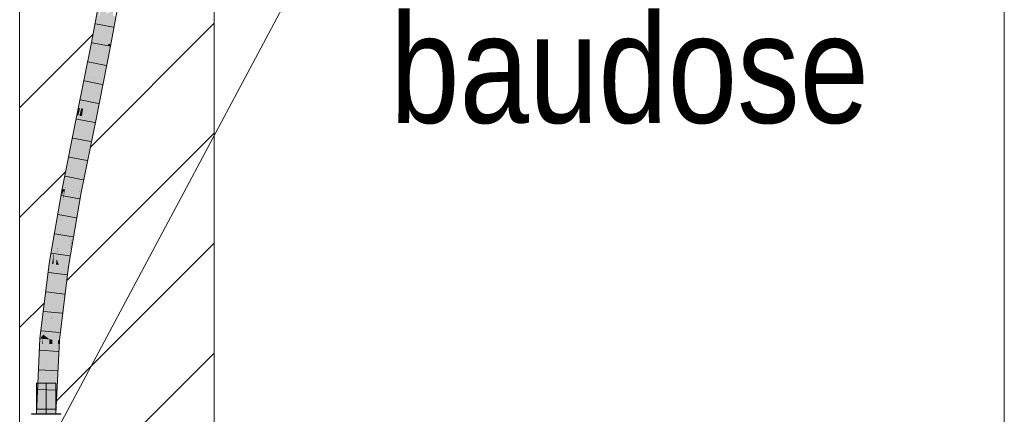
# Model space of a CAD drawing. Extents: x -620 to 300, y 62 to 1107.
# Tile 104 of 256: x 192.76 to 205.42, y 681.72 to 686.79. Entities that reach past the tile are written whole.
import ezdxf
from ezdxf.lldxf.tags import DXFTag

# ---------------------------------------------------------------- set-up
doc = ezdxf.new("R2010")
doc.units = 0
doc.layers.get('0').update_dxf_attribs({"lineweight": 35})
for name, color, linetype, lineweight, true_color in [('E_Detail_Beschriftung', 7, 'Continuous', 13, 0x009900), ('E_Detail_Wandschraffur', 7, 'Continuous', 5, 0xc0c0c0), ('E_Leerrohr 25-A06G9GDD8I', 7, 'Continuous', 9, 0xff8000), ('E_Leerrohr 25-Shading', 7, 'Continuous', 9, 0xff8000)]:
    doc.layers.add(name, color=color, linetype=linetype, lineweight=lineweight, true_color=true_color)
doc.layers.add('E_Detail_Linie_Text_Bem', color=7, linetype='Continuous', lineweight=13)
doc.styles.get("Standard").update_dxf_attribs({"font": 'ARIALN.TTF'})
tags = doc.linetypes.add('fein_strichliert', pattern=[4, 1, -2, 1]).pattern_tags.tags
tags[8:9] = [DXFTag(74, 4), DXFTag(75, 0), DXFTag(340, '0'), DXFTag(46, 0.0), DXFTag(50, 0.0), DXFTag(44, 0.0), DXFTag(45, 0.0)]
tags[6:7] = [DXFTag(74, 4), DXFTag(75, 0), DXFTag(340, '0'), DXFTag(46, 0.0), DXFTag(50, 0.0), DXFTag(44, 0.0), DXFTag(45, 0.0)]
tags[4:5] = [DXFTag(74, 4), DXFTag(75, 0), DXFTag(340, '0'), DXFTag(46, 0.0), DXFTag(50, 0.0), DXFTag(44, 0.0), DXFTag(45, 0.0)]
tags = doc.linetypes.add('fein_strichliert-A06G9GDB8I', pattern=[4, 1, -2, 1]).pattern_tags.tags
tags[8:9] = [DXFTag(74, 4), DXFTag(75, 0), DXFTag(340, '0'), DXFTag(46, 0.0), DXFTag(50, 0.0), DXFTag(44, 0.0), DXFTag(45, 0.0)]
tags[6:7] = [DXFTag(74, 4), DXFTag(75, 0), DXFTag(340, '0'), DXFTag(46, 0.0), DXFTag(50, 0.0), DXFTag(44, 0.0), DXFTag(45, 0.0)]
tags[4:5] = [DXFTag(74, 4), DXFTag(75, 0), DXFTag(340, '0'), DXFTag(46, 0.0), DXFTag(50, 0.0), DXFTag(44, 0.0), DXFTag(45, 0.0)]
tags = doc.linetypes.add('STRICHPUNKT2-A06G9GDE8I', pattern=[12.7, 6.35, -3.175, 0, -3.175]).pattern_tags.tags
tags[10:11] = [DXFTag(74, 4), DXFTag(75, 0), DXFTag(340, '0'), DXFTag(46, 0.0), DXFTag(50, 0.0), DXFTag(44, 0.0), DXFTag(45, 0.0)]
tags[8:9] = [DXFTag(74, 4), DXFTag(75, 0), DXFTag(340, '0'), DXFTag(46, 0.0), DXFTag(50, 0.0), DXFTag(44, 0.0), DXFTag(45, 0.0)]
tags[6:7] = [DXFTag(74, 4), DXFTag(75, 0), DXFTag(340, '0'), DXFTag(46, 0.0), DXFTag(50, 0.0), DXFTag(44, 0.0), DXFTag(45, 0.0)]
tags[4:5] = [DXFTag(74, 4), DXFTag(75, 0), DXFTag(340, '0'), DXFTag(46, 0.0), DXFTag(50, 0.0), DXFTag(44, 0.0), DXFTag(45, 0.0)]

# ---------------------------------------------------------------- blocks, each defined once
blk = doc.blocks.new('Shading-A06G9G1B8I', base_point=(193.119, 715.362))
at = {"layer": 'E_Leerrohr 25-Shading', "color": 43, "true_color": 0xd7ab7f}
for points in [[(193.722, 686.493), (193.771, 686.96), (193.686, 686.5)], [(193.722, 686.493), (193.777, 686.79), (193.771, 686.96), (193.792, 686.957)], [(193.778, 686.797), (193.777, 686.79), (193.807, 686.954)], [(193.9, 686.482), (193.936, 686.479), (193.966, 686.84), (194.003, 686.837)], [(193.524, 685.656), (193.686, 686.5), (193.517, 685.657)], [(193.686, 686.5), (193.524, 685.656), (193.722, 686.493), (193.631, 686.046)], [(193.631, 686.046), (193.636, 686.066), (193.722, 686.493)], [(193.814, 685.865), (193.932, 686.452), (193.777, 685.869), (193.896, 686.459)], [(193.932, 686.452), (193.936, 686.479), (193.896, 686.459), (193.9, 686.482)], [(193.517, 685.562), (193.531, 685.559), (193.636, 686.066), (193.554, 685.653)], [(193.524, 685.656), (193.539, 685.655), (193.631, 686.046), (193.627, 686.024)], [(193.627, 686.024), (193.636, 686.066), (193.631, 686.046)], [(193.744, 685.516), (193.814, 685.865), (193.708, 685.524), (193.777, 685.869)], [(193.499, 685.565), (193.524, 685.656), (193.517, 685.657)], [(193.517, 685.562), (193.539, 685.655), (193.499, 685.565), (193.524, 685.656)], [(193.531, 685.559), (193.535, 685.558), (193.554, 685.653)], [(193.467, 685.292), (193.351, 684.656), (193.535, 685.558), (193.345, 684.61)], [(193.517, 685.562), (193.499, 685.565), (193.399, 685.064)], [(193.494, 685.469), (193.452, 685.229), (193.517, 685.562), (193.467, 685.292)], [(193.517, 685.562), (193.467, 685.292), (193.531, 685.559)], [(193.467, 685.292), (193.535, 685.558), (193.531, 685.559)], [(193.399, 685.064), (193.351, 684.656), (193.494, 685.469)], [(193.555, 684.571), (193.744, 685.516), (193.611, 685.04), (193.708, 685.524)], [(193.452, 685.229), (193.351, 684.656), (193.467, 685.292)], [(193.399, 685.064), (193.381, 684.974), (193.343, 684.611), (193.336, 684.612)], [(193.399, 685.064), (193.343, 684.611), (193.351, 684.656)], [(193.598, 684.961), (193.611, 685.04), (193.519, 684.578)], [(193.555, 684.571), (193.611, 685.04), (193.531, 684.576)], [(193.381, 684.974), (193.309, 684.617), (193.336, 684.612)], [(193.529, 684.576), (193.539, 684.623), (193.519, 684.578), (193.598, 684.961)], [(193.343, 684.611), (193.345, 684.61), (193.351, 684.656)], [(193.335, 684.597), (193.293, 684.526), (193.32, 684.466), (193.205, 683.804)], [(193.243, 684.119), (193.293, 684.526), (193.26, 684.314), (193.268, 684.381)], [(193.309, 684.617), (193.293, 684.526), (193.336, 684.612), (193.335, 684.597)], [(193.343, 684.611), (193.335, 684.597), (193.32, 684.467)], [(193.32, 684.466), (193.345, 684.61), (193.343, 684.611)], [(193.335, 684.597), (193.32, 684.466), (193.32, 684.467)], [(193.335, 684.597), (193.343, 684.611), (193.336, 684.612)], [(193.353, 683.627), (193.354, 683.627), (193.519, 684.578), (193.529, 684.576)], [(193.386, 683.622), (193.39, 683.621), (193.527, 684.552), (193.499, 684.25)], [(193.529, 684.576), (193.491, 684.374), (193.442, 683.991), (193.421, 683.905)], [(193.529, 684.576), (193.442, 683.991), (193.531, 684.576)], [(193.499, 684.25), (193.555, 684.571), (193.527, 684.552), (193.531, 684.576)], [(193.531, 684.576), (193.539, 684.623), (193.529, 684.576)], [(193.18, 683.659), (193.26, 684.314), (193.228, 684.152), (193.263, 684.352)], [(193.205, 683.804), (193.243, 684.119), (193.18, 683.659), (193.26, 684.314)], [(193.26, 684.314), (193.268, 684.381), (193.263, 684.352)], [(193.491, 684.374), (193.354, 683.627), (193.421, 683.905)], [(193.228, 684.152), (193.142, 683.658), (193.167, 683.654)], [(193.179, 683.653), (193.228, 684.152), (193.167, 683.654)], [(193.18, 683.659), (193.228, 684.152), (193.179, 683.653)], [(193.368, 683.625), (193.41, 683.834), (193.353, 683.627), (193.421, 683.905)], [(193.386, 683.622), (193.442, 683.991), (193.368, 683.625)], [(193.41, 683.834), (193.442, 683.991), (193.421, 683.905)], [(193.024, 682.692), (193.167, 683.654), (193.142, 683.658)], [(193.024, 682.692), (193.067, 682.743), (193.167, 683.654), (193.14, 683.338)], [(193.14, 683.338), (193.179, 683.653), (193.167, 683.654)], [(193.353, 683.627), (193.236, 682.674), (193.368, 683.625)], [(193.236, 682.674), (193.386, 683.622), (193.368, 683.625)], [(193.236, 682.674), (193.293, 682.839), (193.386, 683.622), (193.357, 683.355)], [(193.357, 683.355), (193.39, 683.621), (193.386, 683.622)], [(193.067, 682.743), (193.024, 682.692), (193.055, 682.69)], [(193.06, 682.689), (193.067, 682.743), (193.055, 682.69)], [(193.293, 682.839), (193.236, 682.674), (193.258, 682.672)], [(193.273, 682.671), (193.293, 682.839), (193.258, 682.672)], [(193.055, 682.69), (193.024, 682.692), (192.978, 681.724)], [(192.978, 681.724), (193.015, 681.724), (193.05, 682.622), (193.057, 682.622)], [(193.057, 682.622), (193.06, 682.689), (193.05, 682.622), (193.055, 682.69)], [(193.258, 682.672), (193.236, 682.674), (193.205, 682.006)], [(193.268, 682.621), (193.205, 682.006), (193.268, 682.573), (193.214, 681.897)], [(193.254, 682.621), (193.205, 682.006), (193.268, 682.621)], [(193.258, 682.672), (193.254, 682.621), (193.273, 682.671), (193.268, 682.621)], [(193.273, 682.671), (193.268, 682.621), (193.27, 682.621)], [(193.268, 682.621), (193.268, 682.573), (193.27, 682.621)], [(193.214, 681.897), (193.228, 681.724), (193.268, 682.573)], [(193.192, 681.724), (193.2, 681.724), (193.205, 682.006), (193.214, 681.897)], [(193.2, 681.724), (193.228, 681.724), (193.214, 681.897)]]:
    blk.add_solid(points, dxfattribs=at)
at = {"layer": 'E_Leerrohr 25-Shading', "color": 31, "true_color": 0xfabd7f}
for points in [[(193.777, 686.79), (193.882, 686.941), (193.807, 686.954)], [(193.777, 686.79), (193.809, 686.476), (193.882, 686.941), (193.881, 686.867)], [(193.881, 686.867), (193.9, 686.482), (193.961, 686.927), (193.966, 686.84)], [(193.777, 686.79), (193.722, 686.493), (193.769, 686.484)], [(193.809, 686.476), (193.777, 686.79), (193.769, 686.484)], [(193.881, 686.867), (193.809, 686.476), (193.881, 686.864), (193.813, 686.476)], [(193.813, 686.476), (193.842, 686.47), (193.881, 686.864), (193.885, 686.774)], [(193.842, 686.47), (193.896, 686.459), (193.885, 686.774), (193.9, 686.482)], [(193.636, 686.066), (193.769, 686.484), (193.722, 686.493)], [(193.636, 686.066), (193.725, 686.056), (193.769, 686.484), (193.762, 686.242)], [(193.762, 686.242), (193.809, 686.476), (193.769, 686.484)], [(193.762, 686.242), (193.772, 686.002), (193.809, 686.476), (193.842, 686.47)], [(193.772, 686.002), (193.777, 685.869), (193.842, 686.47), (193.896, 686.459)], [(193.724, 686.035), (193.708, 685.524), (193.762, 686.234), (193.777, 685.869)], [(193.762, 686.242), (193.725, 686.056), (193.762, 686.234), (193.724, 686.035)], [(193.636, 686.066), (193.554, 685.653), (193.645, 686.065), (193.578, 685.65)], [(193.562, 685.553), (193.621, 685.541), (193.645, 686.065), (193.725, 686.056)], [(193.725, 686.056), (193.621, 685.541), (193.666, 685.532)], [(193.666, 685.532), (193.708, 685.524), (193.72, 686.015), (193.724, 686.035)], [(193.724, 686.035), (193.725, 686.056), (193.72, 686.015)], [(193.554, 685.653), (193.535, 685.558), (193.578, 685.65), (193.562, 685.553)], [(193.562, 685.553), (193.535, 685.558), (193.408, 684.599), (193.345, 684.61)], [(193.432, 684.594), (193.621, 685.541), (193.408, 684.599), (193.562, 685.553)], [(193.519, 684.578), (193.621, 685.541), (193.432, 684.594)], [(193.519, 684.578), (193.611, 685.04), (193.621, 685.541), (193.666, 685.532)], [(193.611, 685.04), (193.708, 685.524), (193.666, 685.532)], [(193.32, 684.466), (193.253, 683.859), (193.345, 684.61), (193.255, 683.859)], [(193.408, 684.599), (193.345, 684.61), (193.298, 683.854), (193.255, 683.859)], [(193.266, 683.64), (193.266, 683.64), (193.408, 684.599), (193.432, 684.594)], [(193.519, 684.578), (193.432, 684.594), (193.353, 683.627), (193.266, 683.64)], [(193.205, 683.804), (193.238, 683.716), (193.32, 684.466)], [(193.205, 683.804), (193.179, 683.653), (193.197, 683.65)], [(193.197, 683.65), (193.23, 683.645), (193.205, 683.804), (193.238, 683.716)], [(193.253, 683.859), (193.238, 683.716), (193.255, 683.859)], [(193.255, 683.859), (193.238, 683.716), (193.298, 683.854), (193.266, 683.64)], [(193.178, 683.618), (193.179, 683.653), (193.145, 682.684), (193.117, 682.705)], [(193.117, 682.705), (193.179, 683.653), (193.14, 683.338)], [(193.173, 682.974), (193.168, 682.846), (193.23, 683.645), (193.266, 683.64)], [(193.236, 682.674), (193.353, 683.627), (193.168, 682.846), (193.266, 683.64)], [(193.197, 683.65), (193.179, 683.653), (193.187, 683.359), (193.172, 683.104)], [(193.197, 683.65), (193.173, 682.974), (193.23, 683.645)], [(193.23, 683.645), (193.266, 683.64), (193.238, 683.716)], [(193.147, 682.683), (193.172, 683.104), (193.145, 682.684), (193.178, 683.618)], [(193.067, 682.743), (193.117, 682.705), (193.14, 683.338)], [(193.187, 683.359), (193.172, 683.104), (193.173, 682.974), (193.169, 682.933)], [(193.148, 682.682), (193.169, 682.933), (193.147, 682.683), (193.172, 683.104)], [(193.148, 682.682), (193.168, 682.846), (193.169, 682.933)], [(193.169, 682.933), (193.168, 682.846), (193.173, 682.974)], [(193.067, 682.743), (193.06, 682.689), (193.071, 682.688)], [(193.071, 682.688), (193.117, 682.684), (193.067, 682.743), (193.117, 682.705)], [(193.168, 682.846), (193.148, 682.682), (193.183, 682.679)], [(193.236, 682.674), (193.168, 682.846), (193.183, 682.679)], [(193.015, 681.724), (193.07, 681.724), (193.057, 682.622)], [(193.07, 681.724), (193.06, 682.689), (193.057, 682.622)], [(193.07, 681.724), (193.103, 681.724), (193.06, 682.689), (193.071, 682.688)], [(193.071, 682.688), (193.103, 681.724), (193.117, 682.684)], [(193.145, 682.682), (193.117, 682.684), (193.143, 682.574), (193.103, 681.724)], [(193.145, 682.684), (193.117, 682.705), (193.145, 682.682), (193.117, 682.684)], [(193.147, 682.682), (193.145, 682.682), (193.145, 682.622), (193.143, 682.574)], [(193.145, 682.622), (193.143, 682.574), (193.192, 681.724), (193.171, 681.724)], [(193.147, 682.683), (193.145, 682.684), (193.147, 682.682), (193.145, 682.682)], [(193.145, 682.622), (193.148, 682.682), (193.147, 682.682)], [(193.151, 682.622), (193.148, 682.682), (193.145, 682.622)], [(193.145, 682.622), (193.192, 681.724), (193.151, 682.622)], [(193.147, 682.682), (193.148, 682.682), (193.147, 682.683)], [(193.148, 682.682), (193.151, 682.622), (193.183, 682.679), (193.185, 682.621)], [(193.151, 682.622), (193.192, 681.724), (193.185, 682.621), (193.205, 682.006)], [(193.205, 682.006), (193.236, 682.674), (193.183, 682.679)], [(193.143, 682.574), (193.103, 681.724), (193.171, 681.724)]]:
    blk.add_solid(points, dxfattribs=at)
at = {"layer": 'E_Leerrohr 25-Shading', "color": 31, "true_color": 0xecb67f}
for points in [[(193.103, 682.118), (192.978, 682.118), (193.103, 681.724), (192.978, 681.724)], [(193.228, 682.118), (193.103, 682.118), (193.228, 681.724), (193.103, 681.724)], [(193.103, 681.724), (192.913, 681.724), (193.103, 681.718), (192.913, 681.718)], [(193.136, 681.724), (193.103, 681.724), (193.136, 681.718), (193.103, 681.718)], [(193.293, 681.718), (193.293, 681.724), (193.136, 681.718), (193.136, 681.724)]]:
    blk.add_solid(points, dxfattribs=at)
blk = doc.blocks.new('Referenz-A06G9GDF8I')
at = {"layer": 'E_Detail_Linie_Text_Bem', "linetype": 'fein_strichliert-A06G9GDB8I', "ltscale": 0.65}
blk.add_line((205.416, 674.488), (205.416, 735.805), dxfattribs=at)
at = {"layer": 'E_Detail_Linie_Text_Bem', "linetype": 'Continuous', "ltscale": 0.13}
for p, q in [((195.263, 716.378), (195.263, 676.378)), ((192.763, 676.378), (192.763, 704.378))]:
    blk.add_line(p, q, dxfattribs=at)
at = {"layer": 'E_Detail_Linie_Text_Bem', "color": 0, "linetype": 'Continuous', "ltscale": 0.13}
blk.add_line((193.169, 681.378), (196.634, 687.876), dxfattribs=at)
at = {"layer": 'E_Detail_Wandschraffur', "linetype": 'ByBlock', "ltscale": 0.13}
for p, q in [((193.672, 685.156), (195.263, 686.748)), ((192.763, 684.248), (193.353, 684.838)), ((193.68, 682.336), (195.263, 683.919)), ((193.236, 681.892), (193.68, 682.336))]:
    blk.add_line(p, q, dxfattribs=at)
at = {"layer": 'E_Detail_Wandschraffur', "linetype": 'fein_strichliert', "ltscale": 0.13}
for p, q in [((192.763, 685.662), (193.705, 686.604)), ((193.367, 683.437), (195.263, 685.333)), ((192.763, 682.833), (193.08, 683.15)), ((192.763, 680.005), (195.263, 682.505))]:
    blk.add_line(p, q, dxfattribs=at)
at = {"layer": 'E_Leerrohr 25-A06G9GDD8I', "linetype": 'Continuous', "ltscale": 0.13}
for p, q in [((193.771, 686.96), (193.686, 686.5)), ((194.017, 686.917), (193.932, 686.452)), ((193.738, 686.741), (193.969, 686.698)), ((193.686, 686.5), (193.499, 685.565)), ((193.693, 686.496), (193.924, 686.451)), ((193.932, 686.452), (193.744, 685.516)), ((193.644, 686.251), (193.874, 686.206)), ((193.595, 686.006), (193.825, 685.961)), ((193.546, 685.761), (193.776, 685.715)), ((193.499, 685.565), (193.309, 684.617)), ((193.497, 685.516), (193.727, 685.47)), ((193.744, 685.516), (193.555, 684.571)), ((193.447, 685.271), (193.678, 685.225)), ((193.398, 685.025), (193.629, 684.981)), ((193.349, 684.779), (193.58, 684.736)), ((193.309, 684.617), (193.142, 683.658)), ((193.302, 684.533), (193.533, 684.491)), ((193.555, 684.571), (193.39, 683.621)), ((193.259, 684.286), (193.491, 684.246)), ((193.216, 684.038), (193.448, 684.001)), ((193.173, 683.791), (193.405, 683.755)), ((193.142, 683.658), (193.024, 682.692)), ((193.136, 683.542), (193.368, 683.51)), ((193.39, 683.621), (193.273, 682.671)), ((193.105, 683.292), (193.338, 683.263)), ((193.074, 683.042), (193.308, 683.017)), ((193.043, 682.792), (193.277, 682.771)), ((193.024, 682.692), (192.978, 681.724)), ((193.273, 682.671), (193.228, 681.724)), ((193.024, 682.541), (193.258, 682.524)), ((193.012, 682.289), (193.247, 682.277)), ((192.978, 682.118), (192.978, 681.724)), ((193.052, 682.118), (192.978, 682.118)), ((193.155, 682.118), (193.052, 682.118)), ((193.228, 682.118), (193.155, 682.118)), ((193.228, 681.724), (193.228, 682.118)), ((193, 682.036), (193.235, 682.03)), ((192.989, 681.784), (193.224, 681.783)), ((192.913, 681.724), (192.913, 681.718)), ((193.025, 681.724), (192.913, 681.724)), ((193.025, 681.718), (192.913, 681.718)), ((193.052, 681.724), (192.978, 681.724)), ((192.978, 681.724), (193.228, 681.724)), ((193.182, 681.724), (193.025, 681.724)), ((193.182, 681.718), (193.025, 681.718)), ((193.155, 681.724), (193.052, 681.724)), ((193.228, 681.724), (193.155, 681.724)), ((193.293, 681.724), (193.182, 681.724)), ((193.293, 681.718), (193.182, 681.718)), ((193.293, 681.718), (193.293, 681.724))]:
    blk.add_line(p, q, dxfattribs=at)
at = {"layer": 'E_Leerrohr 25-A06G9GDD8I', "linetype": 'STRICHPUNKT2-A06G9GDE8I', "lineweight": 5, "ltscale": 0.13}
blk.add_line((193.103, 681.724), (193.103, 682.118), dxfattribs=at)
at = {"layer": 'E_Detail_Beschriftung', "linetype": 'Continuous', "ltscale": 0.13, "insert": (197.524, 686.866), "char_height": 1.4, "attachment_point": 1}
blk.add_mtext('{\\fArial Narrow;baudose}', dxfattribs=at)

msp = doc.modelspace()

# ---------------------------------------------------------------- block references
at = {"color": 8, "lineweight": 25, "ltscale": 0.25, "true_color": 0x808080}
msp.add_blockref('Referenz-A06G9GDF8I', (0, 0), dxfattribs=at)
msp.add_blockref('Shading-A06G9G1B8I', (193.119, 715.362))

doc.saveas('drawing.dxf')
